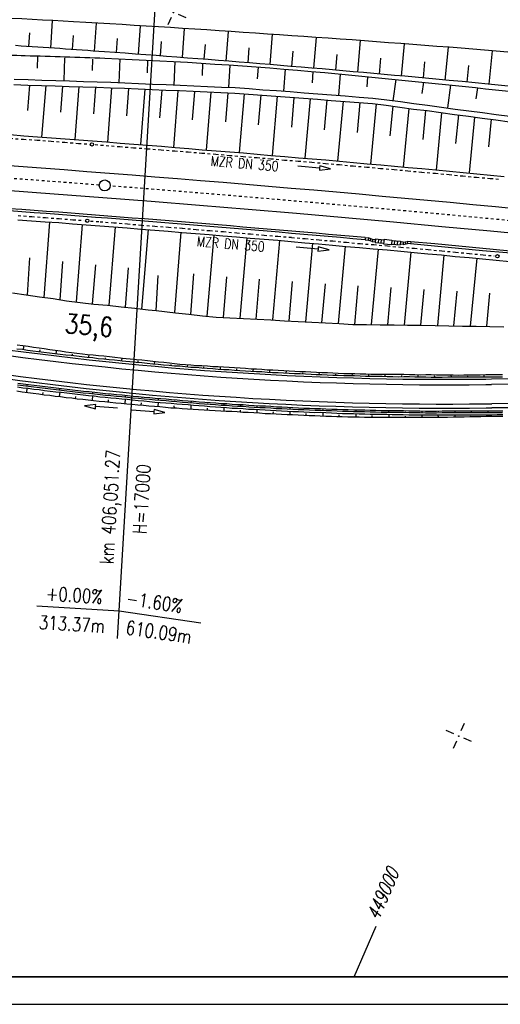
# Model space of a CAD drawing. Extents: x 0 to 1135, y 0 to 420.
# Tile 31 of 84: x 739 to 827, y 0 to 179. Entities that reach past the tile are written whole.
import ezdxf

# ---------------------------------------------------------------- set-up
doc = ezdxf.new("R2010")
doc.units = 0
doc.header["$LTSCALE"] = 2
doc.header["$MEASUREMENT"] = 0
for name, pattern in [('ACAD_ISO03W100', [0.5, 0.25, -0.25]), ('ACAD_ISO10W100W', [0.5, 0.25, -0.25]), ('AUSGEZOGEN', [0])]:
    doc.linetypes.add(name, pattern=pattern)
doc.layers.get('0').update_dxf_attribs({"color": 8, "linetype": 'AUSGEZOGEN'})
for name, color, linetype in [('Bahnachse', 7, 'CONTINUOUS'), ('BOESCHG', 8, 'AUSGEZOGEN'), ('Boeschung', 15, 'CONTINUOUS'), ('FBRTOP', 8, 'AUSGEZOGEN'), ('Gleisachsen', 7, 'CONTINUOUS'), ('Kabelanlagen', 15, 'CONTINUOUS'), ('NETZ', 250, 'AUSGEZOGEN'), ('NZ', 8, 'AUSGEZOGEN'), ('RAHMEN', 250, 'AUSGEZOGEN'), ('Tiefenentwässerung', 15, 'CONTINUOUS'), ('Wegboeschungen', 15, 'CONTINUOUS'), ('Wege', 15, 'CONTINUOUS')]:
    doc.layers.add(name, color=color, linetype=linetype)
doc.styles.add('ROMANS', font='romans.shx', dxfattribs={"width": 0.8})

# ---------------------------------------------------------------- blocks, each defined once
blk = doc.blocks.new('IKR')
at = {"color": 0}
for p, q in [((0, 1), (0, 2.5)), ((-2.5, 0), (-1, 0)), ((1, 0), (2.5, 0)), ((0, -2.5), (0, -1))]:
    blk.add_line(p, q, dxfattribs=at)
blk.add_circle((0, 0), 0.05, dxfattribs=at)
blk.add_point((0, 0), dxfattribs=at)

msp = doc.modelspace()

# ---------------------------------------------------------------- linework, layer by layer
at = {"layer": 'Bahnachse', "linetype": 'Continuous'}
msp.add_circle((754.6, 148.87), 1, dxfattribs=at)
at = {"layer": 'Bahnachse', "linetype": 'ACAD_ISO10W100W'}
for start, end in [(85.57597, 86.95043), (84.17344, 85.54792)]:
    msp.add_arc((438.49, -3923.89), 4085, start, end, dxfattribs=at)
at = {"layer": 'BOESCHG'}
for p, q in [((745.06, 178.85), (744.71, 173.86)), ((753.06, 178.39), (752.69, 173.3)), ((761.06, 177.91), (760.67, 172.72)), ((769.06, 177.41), (768.65, 172.12)), ((740.89, 176.6), (740.72, 174.13)), ((748.88, 176.11), (748.7, 173.59)), ((756.87, 175.58), (756.68, 173.02)), ((777.06, 176.89), (776.63, 171.49)), ((785.05, 176.35), (784.6, 170.84)), ((793.05, 175.79), (792.57, 170.17)), ((764.86, 175.04), (764.66, 172.42)), ((772.85, 174.48), (772.64, 171.81)), ((780.83, 173.9), (780.61, 171.17)), ((801.05, 175.22), (800.54, 169.48)), ((809.04, 174.62), (808.51, 168.77)), ((817.04, 174.01), (816.48, 168.04)), ((788.82, 173.29), (788.59, 170.51)), ((796.8, 172.67), (796.56, 169.83)), ((804.78, 172.03), (804.53, 169.13)), ((825.05, 173.36), (824.44, 167.26)), ((812.77, 171.36), (812.49, 168.41)), ((820.75, 170.68), (820.46, 167.66))]:
    msp.add_line(p, q, dxfattribs=at)
for points in [[(428.42, 181.59, 0.027747), (430.78, 181.47, 0.006116), (434.93, 181.56, 0.002194), (446.49, 181.98, 0.001893), (476.88, 183.35, -0.001976), (505.99, 184.65, -0.004119), (526.14, 185.31, -0.003018), (553.64, 185.81, -0.0129), (589.11, 185.33, -0.016407), (616.92, 183.32, -0.000184), (634.87, 181.43, 0.000162), (655.25, 179.27, 0.00008), (700.78, 174.48, 0.000977), (704.51, 174.09, 0.012564), (707.61, 173.86, 0.001917), (727.97, 172.91, 0.004246), (740.14, 172.49, -0.003572), (754.6, 172.01, -0.012737), (794.65, 169.38, -0.008712), (852.97, 163.02, -0.000174), (886.62, 158.75, -0.000196), (916.5, 154.93, -0.000844), (950, 150.58, 0.006348)], [(950, 157.04, 0.003823), (923.97, 160.92, 0.001542), (875.89, 167.55, 0.003293), (853.35, 170.43, 0.010597), (819.43, 173.82, 0.005111), (748.93, 178.63, 0.007111), (718.72, 179.96, -0.014397)], [(950, 151.68, 0.000626), (916.64, 155.98, 0.000244), (877.89, 160.9, 0.000378), (852.89, 164.05, 0.007995), (814.83, 168.2, 0.00506), (754.54, 173.17, 0.001599), (738.36, 174.29, 0.002639)]]:
    msp.add_lwpolyline(points, format="xyb", dxfattribs=at)
at = {"layer": 'Boeschung'}
msp.add_line((822.38, 166.61), (822.1, 164.62), dxfattribs=at)
at = {"layer": 'Boeschung', "linetype": 'Continuous'}
msp.add_line((763.92, 126.13), (764.3, 132.53), dxfattribs=at)
for points in [[(742.34, 172.36), (742.3, 170.19)], [(747.2, 167.94), (747.36, 172.06)], [(757.22, 167.55), (757.42, 171.89)], [(752.38, 171.82), (752.31, 169.8)], [(762.38, 171.66), (762.31, 169.32)], [(767.23, 167.12), (767.41, 171.39)], [(772.36, 171.09), (772.31, 168.84)], [(777.18, 166.7), (777.39, 170.76)], [(782.51, 170.39), (782.34, 168.26)], [(787.2, 166.01), (787.46, 170)], [(792.47, 169.57), (792.3, 167.53)], [(797.15, 165.24), (797.47, 169.12)], [(802.41, 168.65), (802.26, 166.8)], [(738.08, 167.21), (740.59, 167.12), (743.12, 167.07), (745.58, 166.98), (748.1, 166.88), (750.62, 166.83), (753.14, 166.74), (755.66, 166.64), (758.17, 166.54), (760.69, 166.44), (763.2, 166.3), (765.71, 166.2), (768.18, 166.11), (770.7, 166.01), (773.21, 165.92), (775.72, 165.77), (778.24, 165.67), (780.74, 165.48), (783.24, 165.28), (785.74, 165.13), (788.24, 164.94), (790.74, 164.74), (793.29, 164.54), (795.79, 164.34), (798.3, 164.14), (800.8, 163.95), (803.3, 163.75), (805.78, 163.46), (808.26, 163.11), (810.78, 162.76), (813.27, 162.47), (815.74, 162.12), (818.22, 161.78), (820.76, 161.47), (823.23, 161.13), (825.71, 160.79), (828.19, 160.44)], [(738.14, 168.22), (740.65, 168.12), (743.17, 168.02), (745.69, 167.97), (748.21, 167.88), (750.72, 167.78), (753.2, 167.74), (755.71, 167.64), (758.23, 167.54), (760.74, 167.4), (763.26, 167.3), (765.77, 167.2), (768.29, 167.11), (770.8, 167.01), (773.31, 166.86), (775.83, 166.76), (778.34, 166.67), (780.84, 166.47), (783.34, 166.27), (785.85, 166.13), (788.35, 165.93), (790.85, 165.74), (793.35, 165.54), (795.85, 165.34), (798.35, 165.15), (800.85, 164.95), (803.35, 164.76), (805.89, 164.45), (808.37, 164.11), (810.84, 163.76), (813.33, 163.47), (815.85, 163.12), (818.33, 162.77), (820.81, 162.43), (823.29, 162.13), (825.82, 161.78), (828.29, 161.44)], [(740.9, 167.12), (740.57, 162.51)], [(743.18, 157.64), (743.92, 167.04)], [(746.89, 166.92), (746.54, 162.17)], [(749.19, 157.23), (749.92, 166.84)], [(752.93, 166.72), (752.57, 161.87)], [(755.14, 156.77), (755.9, 166.6)], [(807.07, 164.26), (807.59, 168.14)], [(812.57, 167.64), (812.3, 165.61)], [(817, 162.99), (817.55, 167.13)], [(758.92, 166.47), (758.54, 161.52)], [(761.15, 156.3), (761.94, 166.35)], [(764.96, 166.22), (764.56, 161.17)], [(767.14, 155.79), (767.97, 166.09)], [(770.94, 165.97), (770.52, 160.78)], [(773.09, 155.3), (773.96, 165.85)], [(776.98, 165.72), (776.54, 160.42)], [(779.09, 154.85), (779.99, 165.54)], [(782.99, 165.32), (782.53, 159.92)], [(785.08, 154.3), (785.99, 165.09)], [(788.99, 164.87), (788.54, 159.47)], [(791.03, 153.81), (792, 164.64)], [(795, 164.42), (794.48, 158.98)], [(797.02, 153.31), (798, 164.19)], [(801, 163.97), (800.48, 158.48)], [(803.01, 152.76), (804, 163.69)], [(806.97, 163.27), (806.46, 157.88)], [(808.95, 152.22), (809.94, 162.89)], [(812.92, 162.52), (812.43, 157.23)], [(814.94, 151.67), (815.89, 162.1)], [(818.92, 161.72), (818.4, 156.53)], [(820.93, 151.14), (821.89, 161.29)], [(824.87, 160.92), (824.37, 155.89)], [(737.39, 158.11), (739.89, 157.91), (742.39, 157.72), (744.89, 157.52), (747.39, 157.32), (749.89, 157.18), (752.4, 156.98), (754.9, 156.79), (757.4, 156.59), (759.9, 156.39), (762.4, 156.2), (764.9, 156), (767.4, 155.8), (769.9, 155.61), (772.34, 155.37), (774.84, 155.17), (777.34, 154.98), (779.84, 154.78), (782.33, 154.54), (784.83, 154.34), (787.33, 154.15), (789.83, 153.9), (792.33, 153.7), (794.83, 153.51), (797.32, 153.26), (799.82, 153.07), (802.31, 152.82), (804.81, 152.62), (807.31, 152.38), (809.8, 152.13), (812.3, 151.94), (814.79, 151.69), (817.28, 151.45), (819.78, 151.25), (822.28, 151), (824.77, 150.76), (827.26, 150.51)], [(738.77, 142.65), (741.27, 142.45), (743.77, 142.26), (746.23, 142.12), (748.73, 141.92), (751.23, 141.72), (753.73, 141.53), (756.18, 141.34), (758.68, 141.14), (761.18, 140.95), (763.68, 140.75), (766.13, 140.56), (768.62, 140.32), (771.12, 140.12), (773.62, 139.93), (776.08, 139.74), (778.58, 139.54), (781.07, 139.3), (783.57, 139.1), (786.07, 138.9), (788.51, 138.67), (791.01, 138.47), (793.5, 138.23), (796.01, 138.03), (798.45, 137.79), (800.95, 137.6), (803.44, 137.35), (805.94, 137.15), (808.43, 136.91), (810.88, 136.67), (813.38, 136.47), (815.87, 136.23), (818.36, 135.98), (820.86, 135.79), (823.31, 135.55), (825.8, 135.3), (828.29, 135.06)], [(744.52, 142.22), (743.5, 128.53)], [(750.48, 141.79), (749.4, 127.69)], [(756.48, 141.32), (755.37, 127.04)], [(762.48, 140.84), (761.29, 126.4)], [(768.43, 140.35), (767.26, 125.75)], [(774.42, 139.85), (773.19, 125.11)], [(780.42, 139.35), (779.15, 124.72)], [(786.37, 138.86), (785.13, 124.42)], [(792.36, 138.36), (791.1, 124.08)], [(798.35, 137.81), (797.08, 123.78)], [(804.3, 137.31), (803.07, 123.59)], [(810.28, 136.77), (809.08, 123.49)], [(816.27, 136.22), (815.09, 123.39)], [(740.53, 128.95), (741, 135.71)], [(746.47, 128.1), (746.98, 135.06)], [(752.38, 127.36), (752.96, 134.46)], [(822.26, 135.65), (821.05, 123.3)], [(758.35, 126.72), (758.9, 133.92)], [(770.25, 125.43), (770.81, 132.78)], [(776.18, 124.84), (776.8, 132.23)], [(782.16, 124.54), (782.76, 131.84)], [(788.14, 124.25), (788.73, 131.44)], [(794.11, 123.9), (794.73, 130.99)], [(737.81, 129.33), (740.29, 128.99), (742.71, 128.65), (745.19, 128.31), (747.66, 127.91), (750.14, 127.57), (752.63, 127.32), (755.07, 127.09), (757.56, 126.79), (760.05, 126.55), (762.48, 126.26), (763.93, 126.13)], [(800.09, 123.61), (800.69, 130.6)], [(806.09, 123.51), (806.67, 130.3)], [(812.06, 123.47), (812.69, 129.95)], [(818.07, 123.37), (818.67, 129.66)], [(824.08, 123.27), (824.64, 129.31)], [(763.94, 126.16), (767.46, 125.72), (769.9, 125.48), (772.39, 125.19), (774.88, 124.94), (777.34, 124.8), (779.85, 124.66), (782.31, 124.57), (784.82, 124.42), (787.28, 124.28), (789.79, 124.13), (792.26, 124.04), (794.76, 123.9), (797.22, 123.76), (799.73, 123.61), (802.21, 123.57), (804.68, 123.53), (807.21, 123.53), (809.69, 123.49), (812.16, 123.45), (814.69, 123.41), (817.16, 123.37), (819.68, 123.32), (822.16, 123.28), (824.63, 123.24), (827.16, 123.19)]]:
    msp.add_lwpolyline(points, dxfattribs=at)
at = {"layer": 'FBRTOP', "const_width": 0.5}
for points in [[(88.01, 187.53, 0), (104.84, 188.97, 0), (166.44, 194.27, -0.000002), (228.71, 199.62, 0.000002), (290.98, 204.97, 0.000001), (321.65, 207.61, 0.000001), (340.8, 209.25, 0.000002), (353.25, 210.32, -0.000001), (365.71, 211.39, -0.000007)], [(87.67, 191.51, 0), (104.5, 192.96, 0), (166.1, 198.25, -0.000002), (228.37, 203.61, 0.000002), (290.64, 208.96, 0.000001), (321.31, 211.59, 0.000001), (340.45, 213.24, 0.000002), (352.91, 214.31, -0.000001), (365.36, 215.38, -0.000007)], [(377.82, 216.45, 0.000001), (390.27, 217.52, 0.000044)], [(378.16, 212.46, 0.000001), (390.61, 213.53, 0.000044)]]:
    msp.add_lwpolyline(points, format="xyb", dxfattribs=at)
at = {"layer": 'Gleisachsen', "linetype": 'Continuous'}
for radius, start, end in [(4082.75, 83.08134, 91.02721), (4087.25, 83.05345, 86.77254)]:
    msp.add_arc((438.49, -3923.89), radius, start, end, dxfattribs=at)
at = {"layer": 'Kabelanlagen', "linetype": 'Continuous'}
for p, q in [((801.98, 139.39), (801.95, 138.99)), ((801.95, 138.99), (802.5, 138.94)), ((801.98, 139.39), (802.59, 139.33)), ((802.59, 139.33), (802.5, 138.94)), ((803.23, 138.67), (802.5, 138.94)), ((803.31, 139.06), (802.59, 139.33)), ((802.98, 139.19), (802.84, 138.81)), ((803.31, 139.06), (803.23, 138.67)), ((803.23, 138.67), (803.78, 138.62)), ((803.31, 139.06), (803.82, 139.02)), ((803.83, 139.14), (803.77, 138.5)), ((803.77, 138.5), (805.32, 138.36)), ((803.83, 139.14), (805.38, 139)), ((804.39, 139.09), (804.33, 138.45)), ((804.88, 139.05), (804.82, 138.4)), ((805.39, 139.08), (805.32, 138.28)), ((805.32, 138.28), (806.76, 138.15)), ((805.39, 139.08), (806.83, 138.95)), ((806.83, 138.95), (806.76, 138.15)), ((806.77, 138.22), (808.32, 138.08)), ((806.83, 138.87), (808.38, 138.73)), ((807.32, 138.83), (807.26, 138.18)), ((807.82, 138.78), (807.76, 138.13)), ((808.38, 138.73), (808.32, 138.08)), ((808.89, 138.16), (808.33, 138.21)), ((808.87, 138.56), (808.37, 138.61)), ((808.87, 138.56), (809.63, 138.69)), ((808.87, 138.56), (808.89, 138.16)), ((808.89, 138.16), (809.65, 138.29)), ((809.22, 138.62), (809.29, 138.23)), ((810.24, 138.64), (809.63, 138.69)), ((809.63, 138.69), (809.65, 138.29)), ((810.2, 138.24), (809.65, 138.29)), ((810.24, 138.64), (810.2, 138.24))]:
    msp.add_line(p, q, dxfattribs=at)
for radius, start, end in [(4079.5, 84.88807, 85.89375), (4079.1, 84.88808, 85.89374), (4079.1, 82.7963, 84.77165), (4079.5, 82.79701, 84.77166)]:
    msp.add_arc((438.49, -3923.89), radius, start, end, dxfattribs=at)
at = {"layer": 'NETZ'}
msp.add_line((799.99, 5.02), (803.98, 14.19), dxfattribs=at)
at = {"layer": 'NZ'}
for p, q in [((756.94, 66.51), (765.79, 214.33)), ((742.27, 72.46), (757.24, 71.56)), ((757.24, 71.56), (772.08, 69.36))]:
    msp.add_line(p, q, dxfattribs=at)
at = {"layer": 'RAHMEN'}
msp.add_line((0, 0), (950, 0), dxfattribs=at)
at = {"layer": 'RAHMEN', "const_width": 0.35}
msp.add_lwpolyline([(25, 5), (1130, 5), (1130, 415), (25, 415), (25, 5)], dxfattribs=at)
at = {"layer": 'Tiefenentwässerung', "linetype": 'ACAD_ISO03W100'}
for points in [[(737.38, 157.45), (739.83, 157.26), (742.34, 157.12), (744.84, 156.92), (747.34, 156.72), (749.84, 156.53), (751.66, 156.39)], [(752.85, 156.29), (754.84, 156.14), (757.34, 155.94), (759.84, 155.74), (762.34, 155.55), (764.84, 155.35), (767.34, 155.15), (769.79, 154.97), (772.3, 154.77), (774.8, 154.57), (777.29, 154.33), (779.79, 154.13), (782.29, 153.94), (784.79, 153.74), (787.28, 153.5), (789.78, 153.3), (792.28, 153.1), (794.77, 152.86), (797.27, 152.66), (799.77, 152.42), (802.27, 152.22), (804.76, 151.97), (807.26, 151.78), (809.75, 151.53), (812.25, 151.29), (814.75, 151.09), (817.24, 150.85), (819.73, 150.6), (822.22, 150.35), (824.72, 150.16), (826.49, 149.99)], [(738.84, 143.4), (741.34, 143.22), (743.83, 143.03), (746.32, 142.84), (748.82, 142.65), (750.82, 142.5)], [(752.02, 142.41), (753.75, 142.28), (756.25, 142.09), (758.74, 141.9), (761.23, 141.66), (763.72, 141.47), (766.21, 141.29), (768.71, 141.1), (771.2, 140.86), (773.69, 140.67), (776.18, 140.48), (778.62, 140.25), (781.12, 140.06), (783.6, 139.82), (786.1, 139.63), (788.59, 139.45)], [(788.59, 139.4), (791.08, 139.21), (793.57, 138.97), (796.06, 138.78), (798.55, 138.54), (801.04, 138.3), (803.53, 138.12), (806.02, 137.88), (808.46, 137.64), (810.95, 137.46), (813.44, 137.22), (815.93, 136.98), (818.42, 136.74), (820.91, 136.5), (823.4, 136.26), (825.41, 136.07)]]:
    msp.add_lwpolyline(points, dxfattribs=at)
at = {"layer": 'Tiefenentwässerung', "linetype": 'Continuous'}
for points in [[(789.69, 152.42), (793.67, 152.05), (793.63, 151.66), (795.66, 151.87), (793.71, 152.45), (793.67, 152.05)], [(789.42, 137.71), (793.4, 137.34), (793.36, 136.94), (795.39, 137.16), (793.44, 137.74), (793.4, 137.34)]]:
    msp.add_lwpolyline(points, dxfattribs=at)
for centre in [(752.25, 156.34), (751.42, 142.45), (826.01, 136.01)]:
    msp.add_circle(centre, 0.3, dxfattribs=at)
at = {"layer": 'Wegboeschungen', "linetype": 'Continuous'}
for p, q in [((757.79, 117), (759.83, 116.81)), ((757.84, 117.5), (759.88, 117.3))]:
    msp.add_line(p, q, dxfattribs=at)
for points in [[(738.61, 119.19), (739.61, 119.09), (740.55, 118.95), (741.54, 118.81), (742.53, 118.71), (743.52, 118.57), (744.52, 118.47), (745.51, 118.33), (746.51, 118.23), (747.5, 118.09), (748.49, 117.99), (749.44, 117.9), (750.43, 117.76), (751.42, 117.66), (752.42, 117.57), (753.41, 117.42), (754.41, 117.33), (755.4, 117.23), (756.4, 117.14), (757.39, 117.04), (757.79, 117)], [(738.68, 119.89), (739.67, 119.79), (740.66, 119.65), (741.65, 119.5), (742.64, 119.36), (743.59, 119.22), (744.58, 119.07), (745.57, 118.93), (746.56, 118.78), (747.55, 118.64), (748.54, 118.49), (749.54, 118.4), (750.53, 118.25), (751.47, 118.16), (752.47, 118.06), (753.46, 117.97), (754.46, 117.87), (755.45, 117.78), (756.44, 117.63), (757.44, 117.54), (757.84, 117.5)], [(739.8, 119.08), (739.92, 119.77)], [(742.78, 118.69), (742.86, 118.98)], [(745.76, 118.3), (745.87, 118.9)], [(748.74, 117.97), (748.76, 118.22)], [(751.72, 117.63), (751.77, 118.13)], [(754.7, 117.3), (754.73, 117.55)], [(757.69, 117.01), (757.74, 117.51)], [(759.83, 116.81), (760.33, 116.76), (761.33, 116.66), (762.32, 116.57), (763.32, 116.47), (764.31, 116.38), (765.31, 116.28), (766.3, 116.19), (767.3, 116.09), (768.25, 116.05), (769.24, 115.96), (770.24, 115.86), (771.24, 115.82), (772.24, 115.72), (773.24, 115.67), (774.23, 115.58), (775.23, 115.48), (776.23, 115.44), (777.18, 115.4), (778.17, 115.3), (779.17, 115.26), (780.17, 115.16), (781.17, 115.12), (782.17, 115.07), (783.17, 115.02), (784.17, 114.93), (785.12, 114.89), (786.12, 114.84), (787.12, 114.8), (788.12, 114.75), (789.12, 114.71), (790.12, 114.66), (791.12, 114.62), (792.12, 114.57), (793.07, 114.53), (794.07, 114.48), (795.07, 114.44), (796.07, 114.39), (797.08, 114.4), (798.08, 114.35), (799.08, 114.31), (800.03, 114.31), (801.03, 114.27), (802.03, 114.22), (803.04, 114.23), (804.04, 114.18), (805.04, 114.19), (806.04, 114.14)], [(759.88, 117.3), (760.38, 117.26), (761.37, 117.16), (762.36, 117.02), (763.36, 116.92), (764.35, 116.83), (765.35, 116.73), (766.35, 116.64), (767.29, 116.5), (768.28, 116.4), (769.28, 116.3), (770.28, 116.26), (771.27, 116.16), (772.27, 116.12), (773.27, 116.07), (774.27, 115.98), (775.22, 115.94), (776.22, 115.89), (777.22, 115.85), (778.22, 115.75), (779.22, 115.7), (780.22, 115.66), (781.21, 115.56), (782.21, 115.52), (783.16, 115.48), (784.16, 115.38), (785.16, 115.34), (786.16, 115.29), (787.16, 115.25), (788.16, 115.15), (789.16, 115.1), (790.11, 115.06), (791.11, 115.02), (792.11, 114.97), (793.11, 114.93), (794.11, 114.88), (795.11, 114.84), (796.11, 114.79), (797.06, 114.75), (798.06, 114.7), (799.06, 114.66), (800.06, 114.66), (801.06, 114.62), (802.07, 114.62), (803.02, 114.58), (804.03, 114.59), (805.03, 114.59), (806.03, 114.54), (807.04, 114.55), (807.99, 114.56), (809, 114.56), (810, 114.52), (811, 114.52), (812, 114.47), (813.01, 114.48), (813.96, 114.49), (814.96, 114.44), (815.97, 114.45), (816.97, 114.45), (817.98, 114.46), (818.93, 114.41), (819.93, 114.42), (820.94, 114.42), (821.94, 114.43), (822.9, 114.44), (823.91, 114.49), (824.91, 114.49), (825.92, 114.5), (826.92, 114.5)], [(760.68, 116.73), (760.7, 116.97)], [(763.66, 116.44), (763.71, 116.89)], [(766.65, 116.15), (766.67, 116.35)], [(769.64, 115.92), (769.68, 116.27)], [(772.63, 115.68), (772.65, 115.88)], [(775.63, 115.5), (775.67, 115.89)], [(778.62, 115.26), (778.65, 115.51)], [(781.62, 115.07), (781.67, 115.57)], [(784.62, 114.94), (784.64, 115.14)], [(787.61, 114.75), (787.66, 115.2)], [(790.62, 114.61), (790.63, 114.81)], [(793.62, 114.53), (793.65, 114.87)], [(796.62, 114.39), (796.64, 114.59)], [(799.63, 114.3), (799.61, 114.66)], [(805.59, 114.18), (805.63, 114.58)], [(738.77, 112.95), (739.76, 112.8), (740.75, 112.71), (741.79, 112.56), (742.79, 112.46), (743.78, 112.32), (744.77, 112.17), (745.77, 112.08), (746.76, 111.98), (747.75, 111.83), (748.75, 111.74), (749.74, 111.59), (750.73, 111.5), (751.78, 111.4), (752.77, 111.3), (753.77, 111.16), (754.76, 111.06), (755.76, 110.97), (756.75, 110.87), (757.75, 110.78), (758.74, 110.68), (759.74, 110.59), (760.73, 110.49), (761.78, 110.39), (762.77, 110.3), (763.77, 110.2), (764.77, 110.11), (765.77, 110.06), (766.76, 109.96), (767.76, 109.87), (768.75, 109.77), (769.75, 109.73), (770.75, 109.63), (771.79, 109.53), (772.79, 109.49), (773.79, 109.39), (774.79, 109.35), (775.79, 109.25), (776.79, 109.21), (777.78, 109.11), (778.78, 109.07), (779.78, 109.02), (780.78, 108.92), (781.78, 108.88), (782.83, 108.83), (783.83, 108.78), (784.83, 108.74), (785.82, 108.64), (786.82, 108.6), (787.83, 108.55), (788.83, 108.51), (789.83, 108.46), (790.83, 108.41), (791.83, 108.37), (792.83, 108.32), (793.83, 108.33), (794.83, 108.28), (795.88, 108.23), (796.88, 108.19), (797.88, 108.14), (798.89, 108.14), (799.89, 108.1), (800.89, 108.05), (801.89, 108.06), (802.89, 108.01), (803.9, 108.02), (804.9, 107.97), (805.9, 107.98), (806.9, 107.93), (807.91, 107.93), (808.91, 107.94), (809.92, 107.89), (810.92, 107.9), (811.93, 107.9), (812.93, 107.86), (813.93, 107.86), (814.94, 107.86), (815.94, 107.87), (816.95, 107.87), (817.95, 107.88), (818.96, 107.88), (819.96, 107.89), (820.97, 107.89), (821.97, 107.89), (822.98, 107.9), (823.98, 107.9), (824.99, 107.91), (825.99, 107.91), (827, 107.92)], [(802.63, 114.22), (802.6, 114.42)], [(805.99, 114.15), (807, 114.15), (808, 114.1), (809, 114.11), (810.01, 114.11), (811.01, 114.07), (811.96, 114.08), (812.97, 114.08), (813.97, 114.04), (814.97, 114.04), (815.98, 114.04), (816.98, 114.05), (817.94, 114.06), (818.94, 114.06), (819.95, 114.07), (820.96, 114.07), (821.91, 114.08), (822.92, 114.08), (823.92, 114.09), (824.93, 114.09), (825.93, 114.1), (826.94, 114.1)], [(808.6, 114.1), (808.62, 114.35)], [(811.61, 114.06), (811.6, 114.51)], [(814.63, 114.07), (814.6, 114.28)], [(817.64, 114.04), (817.62, 114.44)], [(820.6, 114.05), (820.62, 114.25)], [(823.62, 114.07), (823.61, 114.47)], [(738.58, 111.51), (739.57, 111.36), (740.61, 111.21), (741.6, 111.12), (742.6, 110.97), (743.59, 110.83), (744.58, 110.73), (745.57, 110.59), (746.57, 110.49), (747.61, 110.34), (748.6, 110.25), (749.6, 110.1), (750.59, 110.01), (751.59, 109.91), (752.58, 109.77), (753.57, 109.67), (754.62, 109.57), (755.61, 109.47), (756.61, 109.38), (757.6, 109.28), (758.6, 109.19), (759.6, 109.09), (760.64, 108.99), (761.64, 108.9), (762.63, 108.8), (763.63, 108.76), (764.63, 108.66), (765.62, 108.57), (766.62, 108.47), (767.67, 108.42), (768.66, 108.33), (769.66, 108.28), (770.66, 108.18), (771.66, 108.14), (772.66, 108.09), (773.66, 108), (774.71, 107.95), (775.71, 107.9), (776.71, 107.86), (777.71, 107.81), (778.71, 107.77), (779.7, 107.67), (780.7, 107.63), (781.7, 107.58), (782.75, 107.53), (783.75, 107.43), (784.75, 107.39), (785.75, 107.34), (786.75, 107.3), (787.75, 107.25), (788.75, 107.21), (789.75, 107.16), (790.8, 107.11), (791.8, 107.07), (792.8, 107.02), (793.8, 106.97), (794.8, 106.93), (795.81, 106.93), (796.81, 106.89), (797.81, 106.84), (798.81, 106.8), (799.86, 106.8)], [(738.7, 112.25), (739.69, 112.1), (740.69, 112.01), (741.68, 111.86), (742.67, 111.77), (743.66, 111.62), (744.7, 111.47), (745.7, 111.38), (746.69, 111.28), (747.69, 111.14), (748.68, 111.04), (749.67, 110.9), (750.67, 110.8), (751.66, 110.71), (752.66, 110.61), (753.7, 110.46), (754.69, 110.37), (755.69, 110.27), (756.69, 110.18), (757.68, 110.08), (758.68, 109.99), (759.67, 109.89), (760.67, 109.79), (761.71, 109.69), (762.71, 109.6), (763.7, 109.5), (764.7, 109.41), (765.7, 109.36), (766.7, 109.27), (767.69, 109.17), (768.69, 109.08), (769.74, 109.03), (770.73, 108.93), (771.73, 108.84), (772.73, 108.79), (773.72, 108.7), (774.72, 108.65), (775.72, 108.55), (776.72, 108.51), (777.76, 108.41), (778.77, 108.36), (779.77, 108.32), (780.76, 108.22), (781.76, 108.18), (782.76, 108.13), (783.76, 108.09), (784.76, 108.04), (785.76, 107.95), (786.76, 107.9), (787.81, 107.85), (788.81, 107.8), (789.81, 107.76), (790.81, 107.71), (791.81, 107.67), (792.81, 107.62), (793.81, 107.63), (794.82, 107.58), (795.82, 107.53), (796.82, 107.49), (797.87, 107.44), (798.87, 107.44), (799.87, 107.4), (800.87, 107.35), (801.88, 107.36), (802.88, 107.31), (803.88, 107.32), (804.88, 107.27), (805.89, 107.27), (806.89, 107.23), (807.89, 107.23), (808.9, 107.24), (809.9, 107.19), (810.9, 107.2), (811.91, 107.2), (812.91, 107.15), (813.96, 107.15), (814.97, 107.16), (815.97, 107.16), (816.98, 107.17), (817.98, 107.17), (818.99, 107.18), (819.99, 107.18), (821, 107.18), (822, 107.19), (823.01, 107.19), (824.01, 107.2), (825.02, 107.2), (825.97, 107.21), (826.98, 107.21)], [(738.74, 112.65), (739.73, 112.5), (740.72, 112.41), (741.71, 112.26), (742.76, 112.16), (743.75, 112.02), (744.74, 111.87), (745.74, 111.78), (746.73, 111.68), (747.72, 111.54), (748.72, 111.44), (749.71, 111.3), (750.7, 111.2), (751.7, 111.11), (752.75, 111.01), (753.74, 110.86), (754.73, 110.76), (755.73, 110.67), (756.72, 110.57), (757.72, 110.48), (758.71, 110.38), (759.71, 110.29), (760.71, 110.19), (761.75, 110.09), (762.75, 110), (763.74, 109.9), (764.74, 109.81), (765.74, 109.76), (766.73, 109.67), (767.73, 109.57), (768.72, 109.48), (769.72, 109.43), (770.77, 109.33), (771.77, 109.23), (772.77, 109.19), (773.76, 109.09), (774.76, 109.05), (775.76, 108.95), (776.76, 108.91), (777.75, 108.81), (778.75, 108.77), (779.75, 108.72), (780.8, 108.62), (781.8, 108.58), (782.8, 108.53), (783.8, 108.48), (784.8, 108.44), (785.8, 108.34), (786.8, 108.3), (787.8, 108.25), (788.8, 108.21), (789.8, 108.16), (790.8, 108.12), (791.85, 108.07), (792.85, 108.02), (793.85, 108.02), (794.85, 107.98), (795.85, 107.93), (796.85, 107.89), (797.85, 107.84), (798.86, 107.85), (799.86, 107.8), (800.86, 107.76), (801.87, 107.76), (802.87, 107.71), (803.87, 107.72), (804.87, 107.67), (805.88, 107.68), (806.93, 107.63), (807.93, 107.63), (808.94, 107.64), (809.94, 107.59), (810.94, 107.59), (811.95, 107.6), (812.95, 107.55), (813.95, 107.56), (814.96, 107.56), (815.96, 107.57), (816.97, 107.57), (817.97, 107.57), (818.98, 107.58), (819.98, 107.58), (820.99, 107.59), (821.99, 107.59), (823, 107.6), (824, 107.6), (825.01, 107.6), (826.01, 107.61), (826.97, 107.62)], [(740.44, 112.03), (740.36, 111.24)], [(740.45, 112.73), (740.42, 112.44)], [(743.34, 110.85), (743.38, 111.25)], [(743.43, 112.35), (743.42, 112.2)], [(746.4, 111.31), (746.32, 110.52)], [(746.41, 112.01), (746.38, 111.71)], [(749.39, 111.68), (749.38, 111.53)], [(752.38, 111.34), (752.35, 111.04)], [(755.36, 111.01), (755.34, 110.86)], [(749.3, 110.13), (749.33, 110.53)], [(752.36, 110.64), (752.28, 109.84)], [(755.26, 109.51), (755.3, 109.91)], [(758.33, 110.02), (758.25, 109.22)], [(758.34, 110.72), (758.32, 110.42)], [(761.24, 108.94), (761.28, 109.33)], [(761.33, 110.43), (761.32, 110.28)], [(764.3, 109.45), (764.28, 108.7)], [(764.32, 110.15), (764.29, 109.85)], [(767.31, 109.91), (767.3, 109.76)], [(770.3, 109.68), (770.27, 109.38)], [(773.29, 109.44), (773.28, 109.29)], [(776.29, 109.25), (776.26, 108.95)], [(756.91, 108.36), (752.92, 108.66), (752.95, 109.06), (750.93, 108.81), (752.9, 108.26), (752.92, 108.66)], [(759.55, 108.07), (763.54, 107.77), (763.51, 107.37), (765.53, 107.62), (763.57, 108.17), (763.54, 107.77)], [(767.27, 108.41), (767.25, 108.81)], [(770.28, 108.97), (770.26, 108.22)], [(773.26, 108.04), (773.29, 108.39)], [(776.27, 108.55), (776.26, 107.9)], [(779.26, 107.71), (779.28, 108.01)], [(779.28, 109.02), (779.27, 108.87)], [(782.28, 108.88), (782.25, 108.58)], [(782.26, 108.18), (782.25, 107.53)], [(785.25, 107.39), (785.28, 107.69)], [(785.28, 108.69), (785.26, 108.55)], [(788.28, 108.56), (788.25, 108.26)], [(788.26, 107.86), (788.25, 107.2)], [(791.23, 108.43), (791.26, 108.27)], [(791.25, 107.07), (791.23, 107.42)], [(794.23, 108.29), (794.25, 107.99)], [(794.26, 107.58), (794.26, 106.98)], [(797.24, 108.2), (797.22, 108.05)], [(800.24, 108.12), (800.26, 107.81)], [(800.27, 107.41), (800.27, 106.81)], [(803.25, 108.03), (803.23, 107.88)], [(806.25, 107.94), (806.22, 107.64)], [(809.26, 107.91), (809.25, 107.76)], [(812.22, 107.87), (812.25, 107.57)], [(815.24, 107.89), (815.22, 107.74)], [(818.25, 107.85), (818.22, 107.55)], [(821.26, 107.86), (821.25, 107.71)], [(824.24, 107.93), (824.26, 107.63)], [(797.26, 106.84), (797.24, 107.2)], [(799.81, 106.8), (800.87, 106.8), (801.87, 106.75), (802.87, 106.76), (803.88, 106.76), (804.88, 106.72), (805.88, 106.72), (806.89, 106.73), (807.9, 106.73), (808.9, 106.73), (809.91, 106.74), (810.91, 106.74), (811.92, 106.75), (812.92, 106.75), (813.93, 106.76), (814.93, 106.76), (815.94, 106.76), (816.94, 106.77), (817.95, 106.82), (818.96, 106.83), (819.96, 106.83), (820.97, 106.84), (821.97, 106.84), (822.98, 106.84), (823.99, 106.9), (824.99, 106.9), (826, 106.91), (827, 106.91)], [(803.23, 106.78), (803.25, 107.02)], [(806.24, 107.24), (806.24, 106.74)], [(809.25, 106.7), (809.27, 106.95)], [(812.26, 107.17), (812.26, 106.71)], [(815.28, 106.78), (815.25, 106.98)], [(818.28, 107.14), (818.25, 106.79)], [(821.27, 106.86), (821.28, 107.01)], [(824.27, 107.22), (824.28, 106.87)]]:
    msp.add_lwpolyline(points, dxfattribs=at)
at = {"layer": 'Wege', "linetype": 'Continuous'}
for p, q in [((823.9, 113.67), (824.96, 113.69)), ((823.91, 112.68), (824.97, 112.69)), ((823.95, 109.18), (825.01, 109.19)), ((823.96, 108.43), (825.02, 108.44))]:
    msp.add_line(p, q, dxfattribs=at)
for centre, radius, start, end in [((816.83, 710.88), 597.25, 261.43765, 270.67813), ((816.83, 710.88), 598.25, 261.43765, 270.67813), ((816.83, 710.88), 602.5, 261.43765, 270.67813), ((816.83, 710.88), 601.75, 261.43765, 270.67813), ((832.68, -539.02), 652.75, 79.64597, 90.67813), ((832.68, -539.02), 651.75, 79.62991, 90.67813), ((832.68, -539.02), 648.25, 79.57329, 90.67813), ((832.68, -539.02), 647.5, 79.56108, 90.67813)]:
    msp.add_arc(centre, radius, start, end, dxfattribs=at)

# ---------------------------------------------------------------- block references
at = {"layer": 'NETZ', "rotation": 156.5331}
for p in [(767.09, 180.34), (818.99, 48.78)]:
    msp.add_blockref('IKR', p, dxfattribs=at)

# ---------------------------------------------------------------- texts
at = {"layer": 'Bahnachse', "linetype": 'Continuous', "style": 'ROMANS', "oblique": 0, "width": 0.8337}
msp.add_text('35,6', height=3.5, rotation=354.9417, dxfattribs=at).set_placement((747.22, 122.09))
at = {"layer": 'NETZ', "style": 'ROMANS', "oblique": 16.6, "width": 0.75}
msp.add_text('449000', height=2.5, rotation=66.5331, dxfattribs=at).set_placement((804.37, 15.11))
at = {"layer": 'NZ', "style": 'ROMANS', "width": 0.8}
for s, rotation, p in [('km 406,051.27', 86.5757, (756.16, 79.97)), ('H=17000', 86.5757, (762.19, 85.45)), ('+0.00%%%', 356.5757, (743.87, 73.45)), ('-1.60%%%', 351.5757, (758.37, 72.64)), ('313.37m', 356.5757, (742.55, 68.24)), ('610.09m', 351.5757, (758.28, 67.32))]:
    msp.add_text(s, height=2.5, rotation=rotation, dxfattribs=at).set_placement(p)
at = {"layer": 'Tiefenentwässerung', "linetype": 'Continuous', "style": 'ROMANS', "width": 0.8}
for oblique, p in [(360, (773.82, 152.45)), (0, (771.3, 137.84))]:
    msp.add_text('MZR DN 350', height=1.8, rotation=355.3216, dxfattribs=dict(at, oblique=oblique)).set_placement(p)

doc.saveas('drawing.dxf')
